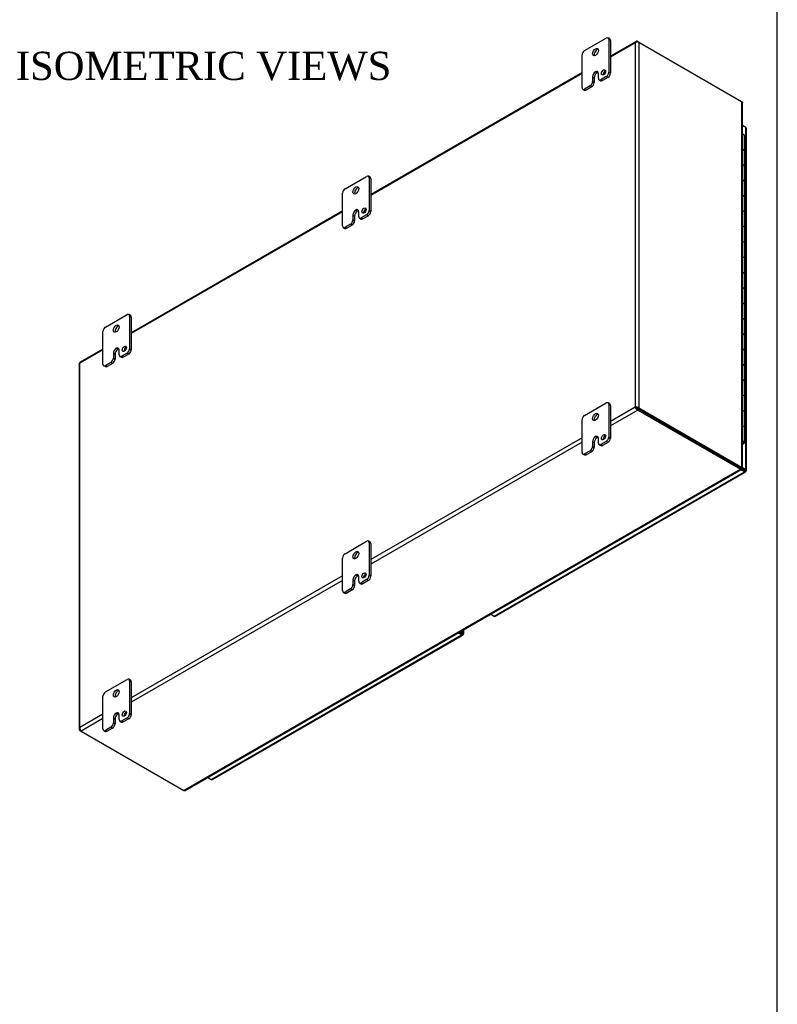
# Model space of a CAD drawing. Header units: inches. Extents: x 1 to 240, y -1 to 159.
# Tile 24 of 26: x 199 to 240, y 63 to 116. Entities that reach past the tile are written whole.
import ezdxf
from ezdxf.enums import TextEntityAlignment as Align

# ---------------------------------------------------------------- set-up
doc = ezdxf.new("R2010")
doc.units = ezdxf.units.IN
doc.header["$MEASUREMENT"] = 0
for name, color, linetype in [('COM54746-20', 7, 'Continuous'), ('COM70531-1', 7, 'Continuous'), ('COM71215-1', 7, 'Continuous'), ('COM71216-1', 7, 'Continuous'), ('Default', 7, 'Continuous'), ('FET07720', 7, 'Continuous')]:
    doc.layers.add(name, color=color, linetype=linetype)
doc.styles.add('SEACAD_Times_New_Roman', font='times.ttf')

# ---------------------------------------------------------------- blocks, each defined once
blk = doc.blocks.new('SE7')
at = {"layer": 'COM54746-20', "color": 7, "linetype": 'Continuous'}
for p, q in [((237.819, 108.757), (237.819, 109.574)), ((237.819, 107.941), (237.819, 108.757)), ((237.819, 107.124), (237.819, 107.941)), ((237.819, 106.308), (237.819, 107.124)), ((237.819, 105.491), (237.819, 106.308)), ((237.819, 104.675), (237.819, 105.491)), ((237.819, 103.858), (237.819, 104.675)), ((237.819, 103.042), (237.819, 103.858)), ((237.819, 102.225), (237.819, 103.042)), ((237.819, 101.409), (237.819, 102.225)), ((237.819, 100.592), (237.819, 101.409)), ((237.819, 99.776), (237.819, 100.592)), ((237.819, 98.959), (237.819, 99.776)), ((237.819, 98.143), (237.819, 98.959)), ((237.819, 97.326), (237.819, 98.143)), ((237.819, 96.51), (237.819, 97.326)), ((237.819, 95.693), (237.819, 96.51)), ((237.819, 94.877), (237.819, 95.693)), ((237.819, 94.06), (237.819, 94.877)), ((237.819, 93.244), (237.819, 94.06)), ((237.708, 93.202), (237.741, 93.221)), ((237.785, 93.196), (237.708, 93.152)), ((237.741, 93.221), (237.741, 93.226)), ((237.752, 93.244), (237.752, 93.257))]:
    blk.add_line(p, q, dxfattribs=at)
for centre, major_axis, start_param, end_param in [((237.702, 109.574), (-0.117, 0), 3.141593, 4.662614), ((237.702, 108.757), (0.117, 0), 0, 1.521021), ((237.702, 108.757), (-0.117, 0), 3.141593, 4.662614), ((237.702, 107.941), (0.117, 0), 0, 1.521021), ((237.702, 107.941), (-0.117, 0), 3.141593, 4.662614), ((237.702, 107.124), (0.117, 0), 0, 1.521021), ((237.702, 107.124), (-0.117, 0), 3.141593, 4.662614), ((237.702, 106.308), (0.117, 0), 0, 1.521021), ((237.702, 106.308), (-0.117, 0), 3.141593, 4.662614), ((237.702, 105.491), (0.117, 0), 0, 1.521021), ((237.702, 105.491), (-0.117, 0), 3.141593, 4.662614), ((237.702, 104.675), (0.117, 0), 0, 1.521021), ((237.702, 104.675), (-0.117, 0), 3.141593, 4.662614), ((237.702, 103.858), (0.117, 0), 0, 1.521021), ((237.702, 103.858), (-0.117, 0), 3.141593, 4.662614), ((237.702, 103.042), (0.117, 0), 0, 1.521021), ((237.702, 103.042), (-0.117, 0), 3.141593, 4.662614), ((237.702, 102.225), (0.117, 0), 0, 1.521021), ((237.702, 102.225), (-0.117, 0), 3.141593, 4.662614), ((237.702, 101.409), (0.117, 0), 0, 1.521021), ((237.702, 101.409), (-0.117, 0), 3.141593, 4.662614), ((237.702, 100.592), (0.117, 0), 0, 1.521021), ((237.702, 100.592), (-0.117, 0), 3.141593, 4.662614), ((237.702, 99.776), (0.117, 0), 0, 1.521021), ((237.702, 99.776), (-0.117, 0), 3.141593, 4.662614), ((237.702, 98.959), (0.117, 0), 0, 1.521021), ((237.702, 98.959), (-0.117, 0), 3.141593, 4.662614), ((237.702, 98.143), (0.117, 0), 0, 1.521021), ((237.702, 98.143), (-0.117, 0), 3.141593, 4.662614), ((237.702, 97.326), (0.117, 0), 0, 1.521021), ((237.702, 97.326), (-0.117, 0), 3.141593, 4.662614), ((237.702, 96.51), (0.117, 0), 0, 1.521021), ((237.702, 96.51), (-0.117, 0), 3.141593, 4.662614), ((237.702, 95.693), (0.117, 0), 0, 1.521021), ((237.702, 95.693), (-0.117, 0), 3.141593, 4.662614), ((237.702, 94.877), (0.117, 0), 0, 1.521021), ((237.702, 94.877), (-0.117, 0), 3.141593, 4.662614), ((237.702, 94.06), (0.117, 0), 0, 1.521021), ((237.702, 94.06), (-0.117, 0), 3.141593, 4.662614), ((237.702, 93.244), (0.117, 0), -0.785398, 1.521021), ((237.702, 93.244), (0.055, 0), -0.785398, 1.464756), ((237.702, 93.244), (-0.05, 0), 1.687487, 4.595699)]:
    blk.add_ellipse(centre, major_axis=major_axis, ratio=0.57735, start_param=start_param, end_param=end_param, dxfattribs=at)
at = {"layer": 'COM70531-1', "color": 7, "linetype": 'Continuous'}
for p, q in [((232.056, 114.567), (230.696, 113.782)), ((232.009, 114.492), (230.696, 113.734)), ((232.009, 114.492), (232.009, 95.129)), ((232.144, 114.57), (232.144, 114.538)), ((232.144, 114.57), (232.212, 114.531)), ((232.212, 114.531), (237.666, 111.382)), ((232.212, 114.531), (232.212, 95.09)), ((229.194, 112.915), (217.968, 106.434)), ((229.194, 112.866), (217.968, 106.385)), ((237.666, 111.382), (237.666, 91.941)), ((237.708, 91.902), (237.708, 111.304)), ((216.466, 105.566), (205.24, 99.085)), ((216.466, 105.518), (205.24, 99.037)), ((203.738, 98.169), (202.513, 97.462)), ((203.738, 98.218), (202.526, 97.518)), ((202.471, 97.423), (202.471, 78.022)), ((202.513, 78.1), (202.513, 97.462)), ((232.009, 95.129), (230.696, 94.371)), ((232.144, 94.974), (230.696, 94.138)), ((232.077, 95.091), (232.009, 95.129)), ((232.212, 95.09), (232.144, 95.052)), ((232.144, 95.052), (237.599, 91.902)), ((232.144, 95.051), (237.599, 91.902)), ((232.144, 94.974), (232.144, 95.051)), ((232.144, 94.974), (237.599, 91.825)), ((232.212, 95.09), (237.666, 91.941)), ((229.194, 93.504), (217.968, 87.023)), ((229.194, 93.27), (217.968, 86.789)), ((237.599, 91.825), (208.035, 74.756)), ((208.123, 74.759), (237.654, 91.808)), ((237.666, 91.941), (237.599, 91.902)), ((237.666, 91.864), (237.599, 91.902)), ((237.599, 91.825), (237.599, 91.902)), ((237.666, 91.863), (237.599, 91.902)), ((216.466, 86.155), (205.24, 79.674)), ((216.466, 85.922), (205.24, 79.441)), ((203.738, 78.807), (202.513, 78.1)), ((203.738, 78.573), (202.58, 77.905)), ((202.513, 77.944), (202.541, 77.96)), ((202.513, 77.944), (202.58, 77.905)), ((202.58, 77.905), (208.035, 74.756))]:
    blk.add_line(p, q, dxfattribs=at)
for centre, radius, start, end in [((232.15, 114.307), 0.233, 74.652, 127.2338), ((232.071, 94.905), 0.233, 52.7662, 105.348), ((232.234, 95.188), 0.233, 194.652, 247.2338), ((232.059, 94.982), 0.11, 39.2524, 80.8628), ((232.162, 95.16), 0.11, 219.1372, 260.7476), ((202.744, 78.07), 0.233, 172.7662, 225.348)]:
    blk.add_arc(centre, radius, start, end, dxfattribs=at)
for points, knots in [([(232.144, 114.57), (232.128, 114.576), (232.112, 114.579), (232.082, 114.578), (232.068, 114.574), (232.044, 114.56), (232.033, 114.55), (232.018, 114.524), (232.012, 114.509), (232.009, 114.492)], [0, 0, 0, 0, 0.25, 0.25, 0.5, 0.5, 0.75, 0.75, 1, 1, 1, 1]), ([(237.666, 111.382), (237.673, 111.376), (237.679, 111.37), (237.689, 111.358), (237.694, 111.352), (237.701, 111.338), (237.704, 111.332), (237.707, 111.318), (237.708, 111.311), (237.708, 111.304)], [0, 0, 0, 0, 0.125, 0.125, 0.25, 0.25, 0.375, 0.375, 0.4996398, 0.4996398, 0.4996398, 0.4996398]), ([(202.471, 97.423), (202.471, 97.431), (202.475, 97.438), (202.489, 97.452), (202.5, 97.458), (202.513, 97.462)], [0.5, 0.5, 0.5, 0.5, 0.75, 0.75, 1, 1, 1, 1]), ([(202.513, 97.462), (202.51, 97.476), (202.51, 97.488), (202.515, 97.507), (202.519, 97.514), (202.526, 97.518)], [0, 0, 0, 0, 0.25, 0.25, 0.5, 0.5, 0.5, 0.5]), ([(237.599, 91.902), (237.604, 91.903), (237.607, 91.903), (237.612, 91.903), (237.613, 91.903), (237.613, 91.902), (237.613, 91.902), (237.613, 91.902)], [0, 0, 0, 0, 0.25, 0.25, 0.5, 0.5, 0.5013412, 0.5013412, 0.5013412, 0.5013412]), ([(237.599, 91.902), (237.601, 91.898), (237.602, 91.895), (237.605, 91.891), (237.606, 91.89), (237.606, 91.89), (237.606, 91.89), (237.606, 91.89)], [0, 0, 0, 0, 0.25, 0.25, 0.5, 0.5, 0.5013412, 0.5013412, 0.5013412, 0.5013412]), ([(237.599, 91.825), (237.604, 91.82), (237.609, 91.816), (237.62, 91.81), (237.624, 91.808), (237.634, 91.805), (237.638, 91.804), (237.646, 91.805), (237.65, 91.806), (237.657, 91.81), (237.66, 91.812), (237.664, 91.819), (237.666, 91.823), (237.669, 91.837), (237.669, 91.85), (237.666, 91.863)], [0, 0, 0, 0, 0.125, 0.125, 0.25, 0.25, 0.375, 0.375, 0.5, 0.5, 0.625, 0.625, 0.75, 0.75, 1, 1, 1, 1]), ([(237.666, 91.941), (237.673, 91.939), (237.679, 91.936), (237.689, 91.931), (237.694, 91.927), (237.701, 91.921), (237.704, 91.917), (237.707, 91.91), (237.708, 91.906), (237.708, 91.899), (237.707, 91.895), (237.704, 91.887), (237.701, 91.884), (237.69, 91.874), (237.68, 91.868), (237.666, 91.864)], [0, 0, 0, 0, 0.125, 0.125, 0.25, 0.25, 0.375, 0.375, 0.5, 0.5, 0.625, 0.625, 0.75, 0.75, 1, 1, 1, 1]), ([(202.513, 78.1), (202.5, 78.089), (202.489, 78.076), (202.475, 78.05), (202.471, 78.036), (202.471, 78.008), (202.475, 77.994), (202.489, 77.967), (202.5, 77.955), (202.513, 77.944)], [0, 0, 0, 0, 0.25, 0.25, 0.5, 0.5, 0.75, 0.75, 1, 1, 1, 1]), ([(208.035, 74.756), (208.043, 74.753), (208.051, 74.751), (208.067, 74.748), (208.075, 74.747), (208.09, 74.747), (208.097, 74.749), (208.111, 74.752), (208.117, 74.755), (208.123, 74.758)], [0, 0, 0, 0, 0.125, 0.125, 0.25, 0.25, 0.375, 0.375, 0.4996398, 0.4996398, 0.4996398, 0.4996398])]:
    blk.add_open_spline(points, degree=3, knots=knots, dxfattribs=at)
at = {"layer": 'COM71215-1', "color": 7, "linetype": 'Continuous'}
for p, q in [((222.859, 83.139), (222.859, 83.266)), ((222.901, 83.081), (222.901, 83.291)), ((209.492, 75.344), (222.792, 83.023)), ((209.563, 75.337), (222.864, 83.016)), ((222.792, 83.023), (222.615, 83.125)), ((222.792, 83.1), (222.682, 83.164)), ((222.682, 83.164), (222.792, 83.1)), ((222.749, 83.203), (222.859, 83.139)), ((222.792, 83.1), (222.792, 83.1)), ((222.792, 83.1), (222.792, 83.1)), ((222.792, 83.1), (222.792, 83.1)), ((222.792, 83.1), (222.859, 83.062)), ((222.792, 83.1), (222.792, 83.1)), ((222.792, 83.1), (222.792, 83.1)), ((222.792, 83.1), (222.792, 83.1)), ((222.792, 83.1), (222.837, 83.075)), ((222.837, 83.075), (222.792, 83.1)), ((222.837, 83.075), (222.872, 83.022)), ((222.837, 83.075), (222.9, 83.07)), ((222.86, 83.062), (222.838, 83.074)), ((222.84, 83.072), (222.86, 83.061)), ((222.859, 83.061), (222.859, 83.062)), ((222.859, 83.062), (222.86, 83.062)), ((209.314, 75.446), (209.492, 75.344))]:
    blk.add_line(p, q, dxfattribs=at)
for centre, major_axis, start_param, end_param in [((222.792, 83.14), (-0.072, 0.124), 2.356194, 3.27243), ((222.758, 83.081), (-0.143, 0), 3.010756, 3.926991), ((209.492, 75.46), (-0.072, 0.124), 2.356194, 3.141593)]:
    blk.add_ellipse(centre, major_axis=major_axis, ratio=0.57735, start_param=start_param, end_param=end_param, dxfattribs=at)
for points in [[(222.9, 83.07), (222.898, 83.068), (222.893, 83.065), (222.883, 83.063), (222.879, 83.063), (222.87, 83.062), (222.865, 83.062), (222.86, 83.062)], [(222.872, 83.022), (222.873, 83.025), (222.873, 83.03), (222.87, 83.04), (222.869, 83.044), (222.865, 83.052), (222.862, 83.057), (222.86, 83.061)]]:
    blk.add_open_spline(points, degree=3, knots=[0, 0, 0, 0, 0.5, 0.5, 0.75, 0.75, 1, 1, 1, 1], dxfattribs=at)
at = {"layer": 'COM71216-1', "color": 7, "linetype": 'Continuous'}
for p, q in [((237.885, 109.999), (237.708, 110.102)), ((237.885, 91.815), (237.885, 109.999)), ((237.927, 91.756), (237.927, 109.941)), ((224.518, 84.019), (237.818, 91.698)), ((224.589, 84.012), (237.89, 91.691)), ((237.301, 92.074), (237.301, 92.074)), ((237.301, 92.074), (237.301, 92.074)), ((237.602, 91.9), (237.301, 92.074)), ((237.375, 92.032), (237.375, 92.032)), ((237.375, 92.032), (237.375, 92.032)), ((237.375, 92.032), (237.602, 91.9)), ((237.602, 91.9), (237.818, 91.776)), ((237.818, 91.776), (237.602, 91.9)), ((237.818, 91.698), (237.641, 91.8)), ((237.708, 91.917), (237.885, 91.815)), ((237.818, 91.776), (237.818, 91.776)), ((237.818, 91.776), (237.818, 91.776)), ((237.818, 91.776), (237.818, 91.776)), ((237.818, 91.776), (237.885, 91.737)), ((237.818, 91.775), (237.818, 91.776)), ((237.818, 91.776), (237.818, 91.776)), ((237.818, 91.776), (237.818, 91.776)), ((237.863, 91.75), (237.818, 91.776)), ((237.818, 91.776), (237.863, 91.75)), ((237.863, 91.75), (237.926, 91.745)), ((237.863, 91.75), (237.898, 91.697)), ((237.886, 91.737), (237.864, 91.749)), ((237.866, 91.748), (237.886, 91.737)), ((237.885, 91.737), (237.886, 91.737)), ((237.885, 91.737), (237.885, 91.737)), ((224.34, 84.121), (224.518, 84.019))]:
    blk.add_line(p, q, dxfattribs=at)
for centre, major_axis, start_param, end_param in [((237.784, 109.941), (-0.143, 0), 3.141593, 3.926991), ((237.818, 91.815), (-0.072, 0.124), 2.356194, 3.27243), ((237.784, 91.756), (-0.143, 0), 3.010756, 3.926991), ((224.518, 84.136), (-0.072, 0.124), 2.356194, 3.141593)]:
    blk.add_ellipse(centre, major_axis=major_axis, ratio=0.57735, start_param=start_param, end_param=end_param, dxfattribs=at)
for points in [[(237.926, 91.745), (237.924, 91.743), (237.92, 91.741), (237.909, 91.738), (237.905, 91.738), (237.896, 91.737), (237.891, 91.737), (237.886, 91.737)], [(237.898, 91.697), (237.899, 91.7), (237.899, 91.705), (237.896, 91.716), (237.895, 91.719), (237.891, 91.727), (237.888, 91.732), (237.886, 91.737)]]:
    blk.add_open_spline(points, degree=3, knots=[0, 0, 0, 0, 0.5, 0.5, 0.75, 0.75, 1, 1, 1, 1], dxfattribs=at)
at = {"layer": 'FET07720', "color": 7, "linetype": 'Continuous'}
for p, q in [((229.326, 114.08), (230.475, 114.743)), ((230.657, 114.702), (230.569, 114.753)), ((230.608, 114.667), (230.608, 112.932)), ((230.696, 114.616), (230.608, 114.667)), ((230.696, 114.616), (230.696, 112.881)), ((229.194, 112.115), (229.194, 113.85)), ((229.747, 112.69), (229.747, 112.435)), ((229.747, 112.69), (229.835, 112.639)), ((229.835, 112.639), (229.835, 112.384)), ((229.901, 112.957), (229.901, 112.957)), ((229.901, 112.957), (229.99, 112.906)), ((229.901, 112.957), (229.989, 112.906)), ((229.99, 112.906), (229.989, 112.906)), ((230.055, 112.613), (230.055, 112.868)), ((230.094, 112.527), (230.183, 112.476)), ((230.475, 112.702), (230.188, 112.536)), ((230.188, 112.536), (230.276, 112.485)), ((230.564, 112.651), (230.276, 112.485)), ((230.564, 112.651), (230.475, 112.702)), ((230.608, 112.932), (230.696, 112.881)), ((229.233, 112.03), (229.321, 111.979)), ((229.614, 112.205), (229.326, 112.039)), ((229.326, 112.039), (229.415, 111.988)), ((229.702, 112.154), (229.415, 111.988)), ((229.702, 112.154), (229.614, 112.205)), ((229.747, 112.435), (229.835, 112.384)), ((216.598, 106.732), (217.747, 107.395)), ((217.93, 107.353), (217.841, 107.404)), ((217.88, 107.318), (217.88, 105.583)), ((217.968, 107.267), (217.88, 107.318)), ((217.968, 107.267), (217.968, 105.532)), ((216.466, 104.767), (216.466, 106.502)), ((217.019, 105.341), (217.019, 105.086)), ((217.019, 105.341), (217.107, 105.29)), ((217.107, 105.29), (217.107, 105.035)), ((217.173, 105.609), (217.173, 105.608)), ((217.173, 105.609), (217.262, 105.558)), ((217.173, 105.608), (217.261, 105.557)), ((217.262, 105.558), (217.261, 105.557)), ((217.327, 105.264), (217.327, 105.52)), ((217.747, 105.354), (217.46, 105.188)), ((217.836, 105.303), (217.548, 105.137)), ((217.836, 105.303), (217.747, 105.354)), ((217.88, 105.583), (217.968, 105.532)), ((216.505, 104.681), (216.593, 104.63)), ((216.886, 104.857), (216.598, 104.69)), ((216.598, 104.69), (216.687, 104.639)), ((216.975, 104.806), (216.687, 104.639)), ((216.975, 104.806), (216.886, 104.857)), ((217.019, 105.086), (217.107, 105.035)), ((217.366, 105.179), (217.455, 105.128)), ((217.46, 105.188), (217.548, 105.137)), ((203.87, 99.383), (205.019, 100.047)), ((205.202, 100.005), (205.113, 100.056)), ((205.152, 99.97), (205.152, 98.235)), ((205.24, 99.919), (205.152, 99.97)), ((205.24, 99.919), (205.24, 98.184)), ((203.738, 97.418), (203.738, 99.154)), ((204.291, 97.993), (204.291, 97.738)), ((204.291, 97.993), (204.379, 97.942)), ((204.379, 97.942), (204.379, 97.687)), ((204.445, 98.26), (204.445, 98.26)), ((204.445, 98.26), (204.534, 98.209)), ((204.445, 98.26), (204.533, 98.209)), ((204.534, 98.209), (204.533, 98.209)), ((204.599, 97.916), (204.599, 98.171)), ((205.019, 98.005), (204.732, 97.839)), ((205.108, 97.954), (204.82, 97.788)), ((205.108, 97.954), (205.019, 98.005)), ((205.152, 98.235), (205.24, 98.184)), ((204.158, 97.508), (203.87, 97.342)), ((204.247, 97.457), (203.959, 97.291)), ((204.247, 97.457), (204.158, 97.508)), ((204.291, 97.738), (204.379, 97.687)), ((204.638, 97.83), (204.727, 97.779)), ((204.732, 97.839), (204.82, 97.788)), ((203.777, 97.333), (203.865, 97.282)), ((203.87, 97.342), (203.959, 97.291)), ((229.326, 94.688), (230.475, 95.352)), ((230.657, 95.31), (230.569, 95.361)), ((230.608, 95.275), (230.608, 93.54)), ((230.696, 95.224), (230.608, 95.275)), ((230.696, 95.224), (230.696, 93.489)), ((229.194, 92.724), (229.194, 94.459)), ((229.747, 93.298), (229.747, 93.043)), ((229.747, 93.298), (229.835, 93.247)), ((229.835, 93.247), (229.835, 92.992)), ((229.901, 93.565), (229.901, 93.565)), ((229.901, 93.565), (229.99, 93.514)), ((229.901, 93.565), (229.989, 93.514)), ((229.99, 93.514), (229.989, 93.514)), ((230.055, 93.221), (230.055, 93.476)), ((230.475, 93.31), (230.188, 93.145)), ((230.564, 93.259), (230.276, 93.093)), ((230.564, 93.259), (230.475, 93.31)), ((230.608, 93.54), (230.696, 93.489)), ((229.614, 92.813), (229.326, 92.647)), ((229.326, 92.647), (229.415, 92.596)), ((229.702, 92.762), (229.415, 92.596)), ((229.702, 92.762), (229.614, 92.813)), ((229.747, 93.043), (229.835, 92.992)), ((230.094, 93.135), (230.183, 93.084)), ((230.188, 93.145), (230.276, 93.093)), ((229.233, 92.638), (229.321, 92.587)), ((216.598, 87.34), (217.747, 88.003)), ((217.93, 87.961), (217.841, 88.013)), ((217.88, 87.927), (217.88, 86.192)), ((217.968, 87.876), (217.88, 87.927)), ((217.968, 87.876), (217.968, 86.141)), ((216.466, 85.375), (216.466, 87.11)), ((217.019, 85.95), (217.019, 85.694)), ((217.019, 85.95), (217.107, 85.899)), ((217.107, 85.899), (217.107, 85.643)), ((217.173, 86.217), (217.173, 86.217)), ((217.173, 86.217), (217.262, 86.166)), ((217.173, 86.217), (217.261, 86.166)), ((217.262, 86.166), (217.261, 86.166)), ((217.327, 85.873), (217.327, 86.128)), ((217.747, 85.962), (217.46, 85.796)), ((217.836, 85.911), (217.548, 85.745)), ((217.836, 85.911), (217.747, 85.962)), ((217.88, 86.192), (217.968, 86.141)), ((216.886, 85.465), (216.598, 85.299)), ((216.975, 85.414), (216.687, 85.248)), ((216.975, 85.414), (216.886, 85.465)), ((217.019, 85.694), (217.107, 85.643)), ((217.366, 85.787), (217.455, 85.736)), ((217.46, 85.796), (217.548, 85.745)), ((216.505, 85.289), (216.593, 85.238)), ((216.598, 85.299), (216.687, 85.248)), ((203.87, 79.991), (205.019, 80.655)), ((205.202, 80.613), (205.113, 80.664)), ((205.152, 80.578), (205.152, 78.843)), ((205.24, 80.527), (205.152, 80.578)), ((205.24, 80.527), (205.24, 78.792)), ((203.738, 78.027), (203.738, 79.762)), ((204.291, 78.601), (204.291, 78.346)), ((204.291, 78.601), (204.379, 78.55)), ((204.379, 78.55), (204.379, 78.295)), ((204.445, 78.868), (204.445, 78.868)), ((204.445, 78.868), (204.534, 78.817)), ((204.445, 78.868), (204.533, 78.817)), ((204.534, 78.817), (204.533, 78.817)), ((204.599, 78.524), (204.599, 78.779)), ((205.019, 78.614), (204.732, 78.448)), ((205.108, 78.562), (204.82, 78.397)), ((205.108, 78.562), (205.019, 78.614)), ((205.152, 78.843), (205.24, 78.792)), ((204.158, 78.116), (203.87, 77.95)), ((204.247, 78.065), (203.959, 77.899)), ((204.247, 78.065), (204.158, 78.116)), ((204.291, 78.346), (204.379, 78.295)), ((204.638, 78.438), (204.727, 78.387)), ((204.732, 78.448), (204.82, 78.397)), ((203.777, 77.941), (203.865, 77.89)), ((203.87, 77.95), (203.959, 77.899))]:
    blk.add_line(p, q, dxfattribs=at)
for centre, major_axis, start_param, end_param in [((230.475, 114.59), (-0.094, -0.162), 2.356194, 3.926991), ((230.564, 114.539), (-0.094, -0.162), 2.356194, 3.141593), ((229.989, 113.953), (0.109, 0.189), 0.415952, 2.725641), ((229.326, 113.927), (0.094, 0.162), 0.785398, 2.356194), ((229.901, 112.779), (0.109, 0.189), 0.785398, 2.356194), ((229.989, 112.728), (0.109, 0.189), 0.785398, 2.356194), ((229.901, 112.779), (-0.109, -0.189), 2.356194, 3.926991), ((229.99, 112.728), (-0.109, -0.189), 3.559065, 3.926991), ((230.188, 112.689), (0.094, 0.162), 2.356194, 3.926991), ((230.42, 112.874), (0.078, 0.135), 0.601264, 2.540328), ((230.475, 112.855), (-0.094, -0.162), 0.785398, 2.356194), ((230.564, 112.804), (0.094, 0.162), 3.926991, 5.497787), ((229.326, 112.192), (0.094, 0.162), 2.356194, 3.926991), ((229.614, 112.358), (-0.094, -0.162), 0.785398, 2.356194), ((229.702, 112.307), (0.094, 0.162), 3.926991, 5.497787), ((230.276, 112.638), (0.094, 0.162), 3.141593, 3.926991), ((229.415, 112.141), (0.094, 0.162), 3.141593, 3.926991), ((217.747, 107.242), (-0.094, -0.162), 2.356194, 3.926991), ((217.836, 107.191), (-0.094, -0.162), 2.356194, 3.141593), ((217.261, 106.604), (0.109, 0.189), 0.415952, 2.725641), ((216.598, 106.579), (0.094, 0.162), 0.785398, 2.356194), ((217.173, 105.43), (0.109, 0.189), 0.785398, 2.356194), ((217.261, 105.379), (0.109, 0.189), 0.785398, 2.356194), ((217.173, 105.431), (-0.109, -0.189), 2.356194, 3.926991), ((217.262, 105.38), (-0.109, -0.189), 3.559065, 3.926991), ((217.46, 105.341), (0.094, 0.162), 2.356194, 3.926991), ((217.692, 105.526), (0.078, 0.135), 0.601264, 2.540328), ((217.747, 105.507), (-0.094, -0.162), 0.785398, 2.356194), ((217.836, 105.456), (0.094, 0.162), 3.926991, 5.497787), ((216.598, 104.843), (0.094, 0.162), 2.356194, 3.926991), ((216.886, 105.01), (-0.094, -0.162), 0.785398, 2.356194), ((216.975, 104.959), (0.094, 0.162), 3.926991, 5.497787), ((217.548, 105.29), (0.094, 0.162), 3.141593, 3.926991), ((216.687, 104.792), (0.094, 0.162), 3.141593, 3.926991), ((205.019, 99.893), (-0.094, -0.162), 2.356194, 3.926991), ((205.108, 99.842), (-0.094, -0.162), 2.356194, 3.141593), ((204.533, 99.256), (0.109, 0.189), 0.415952, 2.725641), ((203.87, 99.23), (0.094, 0.162), 0.785398, 2.356194), ((204.445, 98.082), (0.109, 0.189), 0.785398, 2.356194), ((204.533, 98.031), (0.109, 0.189), 0.785398, 2.356194), ((204.445, 98.082), (-0.109, -0.189), 2.356194, 3.926991), ((204.534, 98.031), (-0.109, -0.189), 3.559065, 3.926991), ((204.732, 97.992), (0.094, 0.162), 2.356194, 3.926991), ((204.964, 98.178), (0.078, 0.135), 0.601264, 2.540328), ((205.019, 98.158), (-0.094, -0.162), 0.785398, 2.356194), ((205.108, 98.107), (0.094, 0.162), 3.926991, 5.497787), ((203.87, 97.495), (0.094, 0.162), 2.356194, 3.926991), ((204.158, 97.661), (-0.094, -0.162), 0.785398, 2.356194), ((204.247, 97.61), (0.094, 0.162), 3.926991, 5.497787), ((204.82, 97.941), (0.094, 0.162), 3.141593, 3.926991), ((203.959, 97.444), (0.094, 0.162), 3.141593, 3.926991), ((230.475, 95.199), (-0.094, -0.162), 2.356194, 3.926991), ((230.564, 95.148), (-0.094, -0.162), 2.356194, 3.141593), ((229.989, 94.561), (0.109, 0.189), 0.415952, 2.725641), ((229.326, 94.535), (0.094, 0.162), 0.785398, 2.356194), ((229.901, 93.387), (0.109, 0.189), 0.785398, 2.356194), ((229.989, 93.336), (0.109, 0.189), 0.785398, 2.356194), ((229.901, 93.387), (-0.109, -0.189), 2.356194, 3.926991), ((229.99, 93.336), (-0.109, -0.189), 3.559065, 3.926991), ((230.188, 93.298), (0.094, 0.162), 2.356194, 3.926991), ((230.42, 93.483), (0.078, 0.135), 0.601264, 2.540328), ((230.475, 93.464), (-0.094, -0.162), 0.785398, 2.356194), ((230.564, 93.413), (0.094, 0.162), 3.926991, 5.497787), ((229.326, 92.8), (0.094, 0.162), 2.356194, 3.926991), ((229.614, 92.966), (-0.094, -0.162), 0.785398, 2.356194), ((229.702, 92.915), (0.094, 0.162), 3.926991, 5.497787), ((230.276, 93.247), (0.094, 0.162), 3.141593, 3.926991), ((229.415, 92.749), (0.094, 0.162), 3.141593, 3.926991), ((217.747, 87.85), (-0.094, -0.162), 2.356194, 3.926991), ((217.836, 87.799), (-0.094, -0.162), 2.356194, 3.141593), ((217.261, 87.212), (0.109, 0.189), 0.415952, 2.725641), ((216.598, 87.187), (0.094, 0.162), 0.785398, 2.356194), ((217.173, 86.039), (0.109, 0.189), 0.785398, 2.356194), ((217.261, 85.988), (0.109, 0.189), 0.785398, 2.356194), ((217.173, 86.039), (-0.109, -0.189), 2.356194, 3.926991), ((217.262, 85.988), (-0.109, -0.189), 3.559065, 3.926991), ((217.46, 85.949), (0.094, 0.162), 2.356194, 3.926991), ((217.692, 86.134), (0.078, 0.135), 0.601264, 2.540328), ((217.747, 86.115), (-0.094, -0.162), 0.785398, 2.356194), ((217.836, 86.064), (0.094, 0.162), 3.926991, 5.497787), ((216.598, 85.452), (0.094, 0.162), 2.356194, 3.926991), ((216.886, 85.618), (-0.094, -0.162), 0.785398, 2.356194), ((216.975, 85.567), (0.094, 0.162), 3.926991, 5.497787), ((217.548, 85.898), (0.094, 0.162), 3.141593, 3.926991), ((216.687, 85.401), (0.094, 0.162), 3.141593, 3.926991), ((205.019, 80.502), (-0.094, -0.162), 2.356194, 3.926991), ((205.108, 80.451), (-0.094, -0.162), 2.356194, 3.141593), ((203.87, 79.838), (0.094, 0.162), 0.785398, 2.356194), ((204.533, 79.864), (0.109, 0.189), 0.415952, 2.725641), ((204.445, 78.69), (0.109, 0.189), 0.785398, 2.356194), ((204.533, 78.639), (0.109, 0.189), 0.785398, 2.356194), ((204.445, 78.69), (-0.109, -0.189), 2.356194, 3.926991), ((204.534, 78.639), (-0.109, -0.189), 3.559065, 3.926991), ((204.732, 78.601), (0.094, 0.162), 2.356194, 3.926991), ((204.964, 78.786), (0.078, 0.135), 0.601264, 2.540328), ((205.019, 78.767), (-0.094, -0.162), 0.785398, 2.356194), ((205.108, 78.716), (0.094, 0.162), 3.926991, 5.497787), ((203.87, 78.103), (0.094, 0.162), 2.356194, 3.926991), ((204.158, 78.269), (-0.094, -0.162), 0.785398, 2.356194), ((204.247, 78.218), (0.094, 0.162), 3.926991, 5.497787), ((204.82, 78.55), (0.094, 0.162), 3.141593, 3.926991), ((203.959, 78.052), (0.094, 0.162), 3.141593, 3.926991)]:
    blk.add_ellipse(centre, major_axis=major_axis, ratio=0.57735, start_param=start_param, end_param=end_param, dxfattribs=at)
for centre, major_axis in [((229.901, 114.004), (0.109, 0.189)), ((230.332, 112.926), (0.078, 0.135)), ((217.173, 106.655), (0.109, 0.189)), ((217.604, 105.577), (0.078, 0.135)), ((204.445, 99.307), (0.109, 0.189)), ((204.876, 98.229), (0.078, 0.135)), ((229.901, 94.612), (0.109, 0.189)), ((230.332, 93.534), (0.078, 0.135)), ((217.173, 87.263), (0.109, 0.189)), ((217.604, 86.185), (0.078, 0.135)), ((204.445, 79.915), (0.109, 0.189)), ((204.876, 78.837), (0.078, 0.135))]:
    blk.add_ellipse(centre, major_axis=major_axis, ratio=0.57735, dxfattribs=at)
blk = doc.blocks.new('BORDER')
at = {"layer": 'Default', "color": 7, "linetype": 'Continuous'}
blk.add_line((0, 0), (0, 27.86), dxfattribs=at)

msp = doc.modelspace()

# ---------------------------------------------------------------- block references
at = {"layer": 'Default', "color": 7, "xscale": 5.7, "yscale": 5.7, "zscale": 5.7}
msp.add_blockref('BORDER', (239.562, 0.401), dxfattribs=at)
at = {"layer": 'Default'}
msp.add_blockref('SE7', (0, 0), dxfattribs=at)

# ---------------------------------------------------------------- texts
at = {"layer": 'Default', "color": 7, "linetype": 'Continuous', "style": 'SEACAD_Times_New_Roman'}
msp.add_text('ISOMETRIC VIEWS', height=1.5, dxfattribs=at).set_placement((199.108, 114.022), align=Align.TOP_LEFT)

doc.saveas('drawing.dxf')
